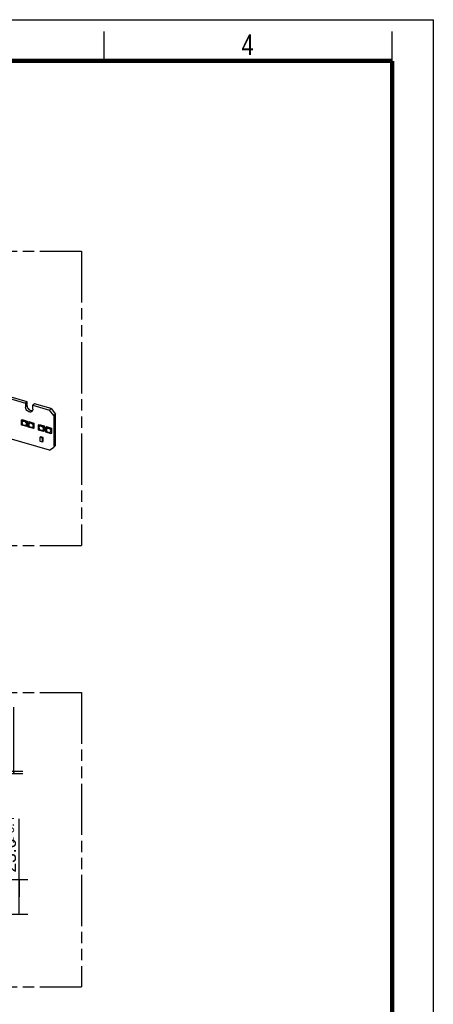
# Model space of a CAD drawing. Header units: millimetres. Extents: x 0 to 210, y 0 to 297.
# Tile 58 of 58: x 140 to 210, y 130 to 297. Entities that reach past the tile are written whole.
import ezdxf

# ---------------------------------------------------------------- set-up
doc = ezdxf.new("R2010")
doc.units = ezdxf.units.MM
doc.header["$LTSCALE"] = 19.36
doc.linetypes.add('PHANTOM', pattern=[0.8, 0.45, -0.05, 0.1, -0.05, 0.1, -0.05])
doc.layers.get('0').update_dxf_attribs({"linetype": 'CONTINUOUS'})
doc.layers.add('DEFAULT_3', color=7, linetype='PHANTOM')
doc.layers.add('Z_DIM_2D', color=7, linetype='CONTINUOUS')
doc.styles.add('TEXTSTYLE_2', font='txt', dxfattribs={"width": 0.75})
doc.styles.add('TEXTSTYLE_3', font='helveticaneueltw1g-ltcn.otf')
doc.styles.add('TEXTSTYLE_4', font='gdt', dxfattribs={"width": 0.7})
doc.dimstyles.new('DIMSTYLE_4', dxfattribs={"dimtxt": 2.1, "dimasz": 3.5, "dimexe": 1.5, "dimexo": 0, "dimgap": 0.525, "dimtad": 1, "dimdec": 3, "dimlfac": 4, "dimdsep": 46, "dimtxsty": 'TEXTSTYLE_3', "dimblk": '_FILLED', "dimblk1": '_FILLED', "dimblk2": '_FILLED', "dimcen": 0.09, "dimclrt": 5, "dimadec": 0, "dimazin": 0, "dimtol": 1, "dimtp": 0.4, "dimtm": 0.4, "dimtfac": 1, "dimtdec": 3, "dimtofl": 0, "dimtmove": 0, "dimatfit": 3, "dimldrblk": '_FILLED', "dimfxl": 0, "dimtolj": 1, "dimarcsym": 0})
doc.dimstyles.new('DIMSTYLE_5', dxfattribs={"dimtxt": 2.1, "dimasz": 3.5, "dimexe": 1.5, "dimexo": 0, "dimgap": 0.525, "dimtad": 1, "dimdec": 3, "dimlfac": 4, "dimdsep": 46, "dimtxsty": 'TEXTSTYLE_3', "dimblk": '_FILLED', "dimblk1": '_FILLED', "dimblk2": '_FILLED', "dimcen": 0.09, "dimclrt": 5, "dimadec": 0, "dimazin": 0, "dimtol": 1, "dimtp": 0.15, "dimtm": 0.15, "dimtfac": 1, "dimtdec": 3, "dimtofl": 0, "dimtmove": 0, "dimatfit": 3, "dimldrblk": '_FILLED', "dimfxl": 0, "dimtolj": 1, "dimarcsym": 0})

# ---------------------------------------------------------------- blocks, each defined once
blk = doc.blocks.new('*D9')
at = {"layer": 'Z_DIM_2D', "color": 2, "linetype": 'Continuous'}
for p, q in [((139.52, 147.95), (139.52, 161.23)), ((134.36, 150.9), (141.02, 150.9)), ((139.52, 150.9), (139.52, 147.95)), ((139.52, 145), (139.52, 147.95)), ((134.36, 145), (141.02, 145))]:
    blk.add_line(p, q, dxfattribs=at)
at = {"layer": 'Z_DIM_2D', "color": 5, "linetype": 'Continuous'}
for s, height, style, p in [('0.4', 1.47, 'TEXTSTYLE_3', (138.68, 158.76)), ('23.6', 2.1, 'TEXTSTYLE_3', (138.99, 152.11)), ('`', 1.47, 'TEXTSTYLE_4', (138.68, 157.05))]:
    blk.add_text(s, height=height, rotation=90, dxfattribs=dict(at, style=style)).set_placement(p)
blk = doc.blocks.new('_FILLED')
at = {"color": 0, "linetype": 'ByBlock'}
blk.add_solid([(0, 0), (-1, 0.125), (-1, -0.125)], dxfattribs=at)
blk = doc.blocks.new('_NONE')
blk = doc.blocks.new('*D11')
at = {"layer": 'Z_DIM_2D', "color": 2, "linetype": 'Continuous'}
for p, q in [((138.66, 169.1), (138.66, 180.18)), ((134.99, 169.31), (140.16, 169.31)), ((138.66, 169.31), (138.66, 169.1)), ((138.66, 168.9), (138.66, 169.1)), ((134.99, 168.9), (140.16, 168.9))]:
    blk.add_line(p, q, dxfattribs=at)
at = {"layer": 'Z_DIM_2D', "color": 5, "linetype": 'Continuous'}
for s, height, style, p in [('0.15', 1.47, 'TEXTSTYLE_3', (137.82, 176.72)), ('`', 1.47, 'TEXTSTYLE_4', (137.82, 175.01)), ('1.65', 2.1, 'TEXTSTYLE_3', (138.14, 170.07))]:
    blk.add_text(s, height=height, rotation=90, dxfattribs=dict(at, style=style)).set_placement(p)

msp = doc.modelspace()

# ---------------------------------------------------------------- linework, layer by layer
at = {"color": 2, "linetype": 'Continuous'}
for p, q in [((0, 297), (210, 297)), ((210, 0), (210, 297)), ((154, 290), (154, 295)), ((203, 290), (203, 295))]:
    msp.add_line(p, q, dxfattribs=at)
at = {"color": 7, "linetype": 'Continuous'}
for p, q in [((105.77493, 241.9157), (140.61767, 231.85747)), ((140.89267, 232.09563), (106.04993, 242.15386)), ((140.89267, 232.09563), (140.61767, 231.85747)), ((140.61767, 231.85747), (140.61767, 231.16466)), ((140.89267, 231.40281), (140.89267, 232.09563)), ((142.13396, 231.7373), (141.85896, 231.49914)), ((141.85896, 231.49914), (144.68795, 230.68248)), ((141.85896, 230.80633), (141.85896, 231.49914)), ((144.96295, 230.92064), (142.13396, 231.7373)), ((144.96295, 230.92064), (144.68795, 230.68248)), ((144.96295, 230.92064), (145.69906, 229.97203)), ((145.42356, 229.73344), (144.68745, 230.68205)), ((145.69906, 229.97203), (145.42406, 229.73387)), ((145.42406, 229.73387), (145.42406, 224.39344)), ((145.69906, 224.63159), (145.69906, 229.97203)), ((139.9536, 228.9752), (140.04026, 229.05025)), ((139.9536, 228.97549), (140.81962, 228.72549)), ((139.9536, 228.10918), (139.9536, 228.9752)), ((140.81962, 227.8589), (139.9536, 228.10889)), ((140.04026, 229.05025), (140.90628, 228.80026)), ((140.81962, 228.72549), (140.90628, 228.80054)), ((140.90628, 227.93395), (140.81962, 227.8589)), ((140.8199, 228.72512), (140.8199, 227.8591)), ((140.88169, 228.33105), (140.90657, 228.32386)), ((140.88174, 228.36009), (140.88208, 228.36619)), ((140.88174, 228.36009), (140.88174, 228.33122)), ((140.88208, 228.32572), (140.88174, 228.33122)), ((140.88912, 228.39045), (140.89175, 228.39523)), ((140.90657, 228.41046), (140.8984, 228.40339)), ((140.8984, 228.31679), (140.90657, 228.32386)), ((140.90657, 228.80017), (140.90657, 228.41046)), ((140.90657, 228.32386), (140.90657, 227.93416)), ((141.09078, 228.64692), (141.17745, 228.72198)), ((141.09078, 228.64721), (141.9568, 228.39721)), ((141.09078, 227.7809), (141.09078, 228.64692)), ((141.9568, 227.53062), (141.09078, 227.78062)), ((141.17745, 228.72198), (142.04347, 228.47198)), ((141.9568, 228.39721), (142.04347, 228.47227)), ((142.04347, 227.60567), (141.9568, 227.53062)), ((141.95709, 228.39684), (141.95709, 227.53082)), ((142.01887, 228.00277), (142.04375, 227.99559)), ((142.01892, 228.03181), (142.01926, 228.03791)), ((142.01892, 228.03181), (142.01892, 228.00295)), ((142.01924, 227.99763), (142.01892, 228.00295)), ((142.0263, 228.06218), (142.02894, 228.06696)), ((142.04375, 228.08219), (142.03559, 228.07512)), ((142.03559, 227.98851), (142.04375, 227.99559)), ((142.04375, 228.4719), (142.04375, 228.08219)), ((142.04375, 227.99559), (142.04375, 227.60588)), ((142.8306, 228.14468), (142.91727, 228.21973)), ((142.8306, 228.14497), (143.69662, 227.89497)), ((142.8306, 227.27866), (142.8306, 228.14468)), ((142.91727, 228.21973), (143.78329, 227.96974)), ((143.69662, 227.89497), (143.78329, 227.97002)), ((143.69691, 227.8946), (143.69691, 227.02858)), ((143.75874, 227.52957), (143.75909, 227.53567)), ((143.75874, 227.52957), (143.75874, 227.5007)), ((143.76612, 227.55993), (143.76876, 227.56471)), ((143.78358, 227.57994), (143.77541, 227.57287)), ((143.78358, 227.96965), (143.78358, 227.57994)), ((144.09561, 227.7795), (144.18227, 227.85456)), ((144.09561, 227.77979), (144.96162, 227.52979)), ((144.09561, 226.91349), (144.09561, 227.7795)), ((144.18227, 227.85456), (145.04829, 227.60456)), ((144.96162, 227.52979), (145.04829, 227.60485)), ((144.96191, 227.52942), (144.96191, 226.66341)), ((145.04858, 227.60448), (145.04858, 227.21477)), ((144.68795, 223.86982), (137.82412, 225.85124)), ((143.69662, 227.02838), (142.8306, 227.27837)), ((143.0482, 226.03393), (143.1652, 226.13525)), ((143.48121, 225.90893), (143.0482, 226.03393)), ((143.0482, 226.03393), (143.0482, 225.38441)), ((143.59821, 226.01025), (143.1652, 226.13525)), ((143.48121, 225.90893), (143.59821, 226.01025)), ((143.48121, 225.25941), (143.48121, 225.90893)), ((143.59821, 225.36074), (143.59821, 226.01025)), ((143.78329, 227.10343), (143.69662, 227.02838)), ((143.75869, 227.50053), (143.78358, 227.49334)), ((143.75909, 227.4952), (143.75874, 227.5007)), ((143.77541, 227.48627), (143.78358, 227.49334)), ((143.78358, 227.49334), (143.78358, 227.10364)), ((144.96162, 226.6632), (144.09561, 226.9132)), ((145.04829, 226.73826), (144.96162, 226.6632)), ((145.02369, 227.13535), (145.04858, 227.12817)), ((145.02374, 227.1644), (145.02409, 227.1705)), ((145.02374, 227.1644), (145.02374, 227.13553)), ((145.02406, 227.13021), (145.02374, 227.13553)), ((145.03113, 227.19476), (145.03376, 227.19954)), ((145.04858, 227.21477), (145.04041, 227.2077)), ((145.04041, 227.1211), (145.04858, 227.12817)), ((145.04858, 227.12817), (145.04858, 226.73846)), ((143.0482, 225.38441), (143.48121, 225.25941)), ((143.48121, 225.25941), (143.59821, 225.36074)), ((144.68745, 223.86939), (145.42356, 224.393)), ((145.69906, 224.63159), (145.42406, 224.39344))]:
    msp.add_line(p, q, dxfattribs=at)
at = {"color": 9, "linetype": 'Continuous'}
for p, q in [((140.89267, 231.40281), (140.61767, 231.16466)), ((140.8984, 228.31679), (140.88302, 228.32123)), ((142.03559, 227.98851), (142.02021, 227.99295)), ((143.77541, 227.48627), (143.76003, 227.49071)), ((145.04041, 227.1211), (145.02503, 227.12554))]:
    msp.add_line(p, q, dxfattribs=at)
at = {"color": 7, "linetype": 'Continuous', "const_width": 0.7}
for points in [[(7, 290), (203, 290)], [(203, 7), (203, 290)]]:
    msp.add_lwpolyline(points, dxfattribs=at)
at = {"color": 7, "linetype": 'Continuous'}
for centre, radius, start, end in [((140.26369, 228.55901), 0.24565, 121.2339622, 130.8754909), ((140.51031, 228.27435), 0.24436, 310.8932902, 313.4675544), ((140.74416, 228.64528), 0.02851, 310.9758855, 320.8119835), ((140.95113, 228.35871), 0.06945, 168.680896, 173.8152632), ((141.40087, 228.23073), 0.24565, 121.2339622, 130.8754909), ((141.6475, 227.94607), 0.24436, 310.8932902, 313.4675544), ((141.88134, 228.317), 0.02851, 310.9758855, 320.8119835), ((142.08831, 228.03043), 0.06945, 168.680896, 173.8152632), ((143.14069, 227.72849), 0.24565, 121.2339622, 130.8754909), ((143.62117, 227.81476), 0.02851, 310.9758855, 320.8119835), ((143.82814, 227.52819), 0.06945, 168.680896, 173.8152632), ((144.40569, 227.36332), 0.24565, 121.2339622, 130.8754909), ((143.38732, 227.44383), 0.24436, 310.8932902, 313.4675544), ((144.65232, 227.07865), 0.24436, 310.8932902, 313.4675544), ((144.88617, 227.44958), 0.02851, 310.9758855, 320.8119835), ((145.09314, 227.16301), 0.06945, 168.680896, 173.8152632)]:
    msp.add_arc(centre, radius, start, end, dxfattribs=at)
for points, knots in [([(141.70698, 230.44332), (141.66567, 230.40755), (141.56392, 230.35117), (141.38559, 230.32975), (141.19684, 230.36811), (140.94985, 230.49352), (140.70576, 230.75324), (140.61717, 231.03035), (140.61717, 231.16423)], [0, 0, 0, 0, 0.104877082, 0.216377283, 0.337973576, 0.469195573, 0.743060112, 1, 1, 1, 1]), ([(140.89267, 231.40281), (140.89267, 231.28877), (140.95766, 231.05129), (141.14464, 230.81095), (141.34209, 230.66947), (141.54536, 230.57971), (141.71652, 230.56756), (141.8161, 230.59447)], [0, 0, 0, 0, 0.248803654, 0.516479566, 0.648796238, 0.774951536, 1, 1, 1, 1]), ([(141.85846, 230.8059), (141.85846, 230.73616), (141.83583, 230.59994), (141.75564, 230.48546), (141.70698, 230.44332)], [0, 0, 0, 0, 0.520016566, 1, 1, 1, 1]), ([(140.38661, 228.04192), (140.33149, 228.05783), (140.22429, 228.11403), (140.0634, 228.27785), (140.00045, 228.45864), (140.01393, 228.56881)], [0, 0, 0, 0, 0.250742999, 0.514879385, 1, 1, 1, 1]), ([(140.01393, 228.56881), (140.01811, 228.60298), (140.03653, 228.66884), (140.0784, 228.72351), (140.10293, 228.74475)], [0, 0, 0, 0, 0.514836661, 1, 1, 1, 1]), ([(140.01967, 228.53377), (140.01938, 228.42805), (140.10658, 228.21442), (140.29088, 228.07917), (140.39494, 228.04913)], [0, 0, 0, 0, 0.493950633, 1, 1, 1, 1]), ([(140.08641, 228.7271), (140.06459, 228.70188), (140.02993, 228.63962), (140.01977, 228.56969), (140.01967, 228.53377)], [0, 0, 0, 0, 0.481401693, 1, 1, 1, 1]), ([(140.13631, 228.76905), (140.17113, 228.79017), (140.25636, 228.81604), (140.34347, 228.80492), (140.38661, 228.79247)], [0, 0, 0, 0, 0.475577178, 1, 1, 1, 1]), ([(140.38661, 228.79247), (140.46065, 228.77109), (140.60037, 228.68664), (140.71703, 228.52321), (140.76104, 228.37509), (140.76473, 228.26789), (140.73849, 228.17108), (140.70072, 228.11814), (140.67842, 228.097)], [0, 0, 0, 0, 0.262489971, 0.53466899, 0.664054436, 0.78433632, 0.89532677, 1, 1, 1, 1]), ([(140.67028, 228.08963), (140.63485, 228.05894), (140.53885, 228.01673), (140.43668, 228.02746), (140.38661, 228.04192)], [0, 0, 0, 0, 0.473520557, 1, 1, 1, 1]), ([(140.39494, 228.04913), (140.44319, 228.03521), (140.54131, 228.02432), (140.63468, 228.06181), (140.67017, 228.08986)], [0, 0, 0, 0, 0.526064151, 1, 1, 1, 1]), ([(140.73013, 228.61824), (140.72145, 228.62075), (140.70509, 228.63074), (140.68934, 228.65326), (140.68445, 228.67899), (140.69192, 228.69458), (140.6974, 228.69934)], [0, 0, 0, 0, 0.264869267, 0.538973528, 0.787175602, 1, 1, 1, 1]), ([(140.6974, 228.69934), (140.70209, 228.70341), (140.71068, 228.70672), (140.71916, 228.70666), (140.72142, 228.70647)], [0, 0, 0, 0, 0.732440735, 1, 1, 1, 1]), ([(140.76286, 228.62375), (140.76083, 228.62199), (140.75116, 228.61576), (140.73845, 228.61584), (140.73013, 228.61824)], [0, 0, 0, 0, 0.236539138, 1, 1, 1, 1]), ([(140.77256, 228.65791), (140.77311, 228.65505), (140.77428, 228.64454), (140.77113, 228.63323), (140.76626, 228.62726)], [0, 0, 0, 0, 0.273930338, 1, 1, 1, 1]), ([(140.88916, 228.31363), (140.88824, 228.3139), (140.88391, 228.31644), (140.88259, 228.32187), (140.88208, 228.32572)], [0, 0, 0, 0, 0.197583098, 1, 1, 1, 1]), ([(140.8984, 228.31679), (140.89764, 228.31613), (140.89505, 228.31413), (140.89138, 228.31299), (140.88916, 228.31363)], [0, 0, 0, 0, 0.303289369, 1, 1, 1, 1]), ([(141.52379, 227.71364), (141.46868, 227.72955), (141.36148, 227.78575), (141.20058, 227.94957), (141.13763, 228.13037), (141.15111, 228.24053)], [0, 0, 0, 0, 0.250742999, 0.514879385, 1, 1, 1, 1]), ([(141.15111, 228.24053), (141.15529, 228.27471), (141.17371, 228.34057), (141.21559, 228.39524), (141.24011, 228.41648)], [0, 0, 0, 0, 0.514836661, 1, 1, 1, 1]), ([(141.15686, 228.20549), (141.15657, 228.09977), (141.24376, 227.88614), (141.42807, 227.7509), (141.53212, 227.72086)], [0, 0, 0, 0, 0.493950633, 1, 1, 1, 1]), ([(141.22359, 228.39883), (141.20177, 228.37361), (141.16712, 228.31135), (141.15696, 228.24142), (141.15686, 228.20549)], [0, 0, 0, 0, 0.481401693, 1, 1, 1, 1]), ([(141.27349, 228.44078), (141.30831, 228.46189), (141.39354, 228.48776), (141.48065, 228.47664), (141.52379, 228.46419)], [0, 0, 0, 0, 0.475577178, 1, 1, 1, 1]), ([(141.52379, 228.46419), (141.59783, 228.44281), (141.73755, 228.35837), (141.85421, 228.19494), (141.89822, 228.04682), (141.90192, 227.93962), (141.87568, 227.8428), (141.83791, 227.78987), (141.8156, 227.76872)], [0, 0, 0, 0, 0.262489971, 0.53466899, 0.664054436, 0.78433632, 0.89532677, 1, 1, 1, 1]), ([(141.80747, 227.76135), (141.77204, 227.73067), (141.67604, 227.68845), (141.57386, 227.69919), (141.52379, 227.71364)], [0, 0, 0, 0, 0.473520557, 1, 1, 1, 1]), ([(141.53212, 227.72086), (141.58037, 227.70693), (141.67849, 227.69605), (141.77186, 227.73353), (141.80736, 227.76158)], [0, 0, 0, 0, 0.526064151, 1, 1, 1, 1]), ([(141.86731, 228.28997), (141.85863, 228.29247), (141.84227, 228.30246), (141.82652, 228.32499), (141.82164, 228.35071), (141.8291, 228.36631), (141.83458, 228.37106)], [0, 0, 0, 0, 0.264869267, 0.538973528, 0.787175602, 1, 1, 1, 1]), ([(141.83458, 228.37106), (141.83927, 228.37513), (141.84787, 228.37844), (141.85634, 228.37838), (141.8586, 228.37819)], [0, 0, 0, 0, 0.732440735, 1, 1, 1, 1]), ([(141.90004, 228.29547), (141.89801, 228.29372), (141.88835, 228.28748), (141.87563, 228.28757), (141.86731, 228.28997)], [0, 0, 0, 0, 0.236539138, 1, 1, 1, 1]), ([(141.90974, 228.32963), (141.91029, 228.32678), (141.91147, 228.31626), (141.90831, 228.30495), (141.90344, 228.29899)], [0, 0, 0, 0, 0.273930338, 1, 1, 1, 1]), ([(142.02634, 227.98536), (142.02542, 227.98563), (142.02104, 227.98821), (142.01973, 227.99373), (142.01924, 227.99763)], [0, 0, 0, 0, 0.196999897, 1, 1, 1, 1]), ([(142.03559, 227.98851), (142.03483, 227.98785), (142.03223, 227.98585), (142.02857, 227.98471), (142.02634, 227.98536)], [0, 0, 0, 0, 0.303289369, 1, 1, 1, 1]), ([(143.26361, 227.2114), (143.2085, 227.22731), (143.1013, 227.28351), (142.9404, 227.44733), (142.87746, 227.62812), (142.89093, 227.73829)], [0, 0, 0, 0, 0.250742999, 0.514879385, 1, 1, 1, 1]), ([(142.89093, 227.73829), (142.89511, 227.77246), (142.91353, 227.83832), (142.95541, 227.89299), (142.97994, 227.91423)], [0, 0, 0, 0, 0.514836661, 1, 1, 1, 1]), ([(142.89668, 227.70325), (142.89639, 227.59753), (142.98358, 227.3839), (143.16789, 227.24865), (143.27195, 227.21861)], [0, 0, 0, 0, 0.493950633, 1, 1, 1, 1]), ([(142.96341, 227.89658), (142.94159, 227.87136), (142.90694, 227.8091), (142.89678, 227.73917), (142.89668, 227.70325)], [0, 0, 0, 0, 0.481401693, 1, 1, 1, 1]), ([(143.01331, 227.93853), (143.04813, 227.95965), (143.13337, 227.98552), (143.22047, 227.9744), (143.26361, 227.96195)], [0, 0, 0, 0, 0.475577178, 1, 1, 1, 1]), ([(143.26361, 227.96195), (143.33766, 227.94057), (143.47737, 227.85612), (143.59403, 227.69269), (143.63804, 227.54457), (143.64174, 227.43737), (143.6155, 227.34056), (143.57773, 227.28762), (143.55543, 227.26648)], [0, 0, 0, 0, 0.262489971, 0.53466899, 0.664054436, 0.78433632, 0.89532677, 1, 1, 1, 1]), ([(143.60713, 227.78772), (143.59846, 227.79023), (143.58209, 227.80022), (143.56635, 227.82274), (143.56146, 227.84847), (143.56892, 227.86406), (143.5744, 227.86882)], [0, 0, 0, 0, 0.264869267, 0.538973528, 0.787175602, 1, 1, 1, 1]), ([(143.5744, 227.86882), (143.57909, 227.87289), (143.58769, 227.8762), (143.59616, 227.87614), (143.59842, 227.87595)], [0, 0, 0, 0, 0.732440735, 1, 1, 1, 1]), ([(143.63986, 227.79323), (143.63784, 227.79147), (143.62817, 227.78524), (143.61545, 227.78532), (143.60713, 227.78772)], [0, 0, 0, 0, 0.236539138, 1, 1, 1, 1]), ([(143.64956, 227.82739), (143.65011, 227.82453), (143.65129, 227.81402), (143.64813, 227.80271), (143.64327, 227.79674)], [0, 0, 0, 0, 0.273930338, 1, 1, 1, 1]), ([(144.15594, 227.37311), (144.16012, 227.40729), (144.17854, 227.47315), (144.22041, 227.52782), (144.24494, 227.54906)], [0, 0, 0, 0, 0.514836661, 1, 1, 1, 1]), ([(144.22842, 227.53141), (144.20659, 227.50619), (144.17194, 227.44393), (144.16178, 227.374), (144.16168, 227.33807)], [0, 0, 0, 0, 0.481401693, 1, 1, 1, 1]), ([(144.27832, 227.57336), (144.31314, 227.59447), (144.39837, 227.62034), (144.48547, 227.60922), (144.52862, 227.59677)], [0, 0, 0, 0, 0.475577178, 1, 1, 1, 1]), ([(144.52862, 227.59677), (144.60266, 227.5754), (144.74237, 227.49095), (144.85903, 227.32752), (144.90305, 227.1794), (144.90674, 227.0722), (144.8805, 226.97538), (144.84273, 226.92245), (144.82043, 226.90131)], [0, 0, 0, 0, 0.262489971, 0.53466899, 0.664054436, 0.78433632, 0.89532677, 1, 1, 1, 1]), ([(143.54729, 227.25911), (143.51186, 227.22842), (143.41586, 227.18621), (143.31368, 227.19694), (143.26361, 227.2114)], [0, 0, 0, 0, 0.473520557, 1, 1, 1, 1]), ([(143.27195, 227.21861), (143.32019, 227.20469), (143.41832, 227.1938), (143.51169, 227.23129), (143.54718, 227.25934)], [0, 0, 0, 0, 0.526064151, 1, 1, 1, 1]), ([(143.76616, 227.48311), (143.76525, 227.48338), (143.76092, 227.48592), (143.75959, 227.49135), (143.75909, 227.4952)], [0, 0, 0, 0, 0.197583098, 1, 1, 1, 1]), ([(143.77541, 227.48627), (143.77465, 227.48561), (143.77205, 227.48361), (143.76839, 227.48247), (143.76616, 227.48311)], [0, 0, 0, 0, 0.303289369, 1, 1, 1, 1]), ([(144.52862, 226.84622), (144.4735, 226.86213), (144.3663, 226.91833), (144.20541, 227.08216), (144.14246, 227.26295), (144.15594, 227.37311)], [0, 0, 0, 0, 0.250742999, 0.514879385, 1, 1, 1, 1]), ([(144.16168, 227.33807), (144.16139, 227.23235), (144.24858, 227.01872), (144.43289, 226.88348), (144.53695, 226.85344)], [0, 0, 0, 0, 0.493950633, 1, 1, 1, 1]), ([(144.81229, 226.89393), (144.77686, 226.86325), (144.68086, 226.82103), (144.57868, 226.83177), (144.52862, 226.84622)], [0, 0, 0, 0, 0.473520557, 1, 1, 1, 1]), ([(144.53695, 226.85344), (144.58519, 226.83951), (144.68332, 226.82863), (144.77669, 226.86611), (144.81218, 226.89416)], [0, 0, 0, 0, 0.526064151, 1, 1, 1, 1]), ([(144.87214, 227.42255), (144.86346, 227.42505), (144.84709, 227.43504), (144.83135, 227.45757), (144.82646, 227.48329), (144.83392, 227.49889), (144.8394, 227.50364)], [0, 0, 0, 0, 0.264869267, 0.538973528, 0.787175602, 1, 1, 1, 1]), ([(144.8394, 227.50364), (144.84409, 227.50771), (144.85269, 227.51102), (144.86116, 227.51096), (144.86343, 227.51077)], [0, 0, 0, 0, 0.732440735, 1, 1, 1, 1]), ([(144.90487, 227.42806), (144.90284, 227.4263), (144.89317, 227.42006), (144.88046, 227.42015), (144.87214, 227.42255)], [0, 0, 0, 0, 0.236539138, 1, 1, 1, 1]), ([(144.91457, 227.46221), (144.91511, 227.45936), (144.91629, 227.44884), (144.91314, 227.43754), (144.90827, 227.43157)], [0, 0, 0, 0, 0.273930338, 1, 1, 1, 1]), ([(145.03117, 227.11794), (145.03024, 227.11821), (145.02586, 227.12079), (145.02456, 227.12631), (145.02406, 227.13021)], [0, 0, 0, 0, 0.196999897, 1, 1, 1, 1]), ([(145.04041, 227.1211), (145.03965, 227.12044), (145.03706, 227.11843), (145.03339, 227.1173), (145.03117, 227.11794)], [0, 0, 0, 0, 0.303289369, 1, 1, 1, 1])]:
    msp.add_open_spline(points, degree=3, knots=knots, dxfattribs=at)
for points in [[(140.71329, 228.70642), (140.71151, 228.70026), (140.71147, 228.6935), (140.71263, 228.6872)], [(140.71263, 228.6872), (140.71375, 228.68111), (140.716, 228.67518), (140.71899, 228.66977)], [(140.71899, 228.66977), (140.72516, 228.65866), (140.73503, 228.64893), (140.74642, 228.6433)], [(140.72142, 228.70647), (140.72436, 228.70622), (140.72729, 228.70567), (140.73013, 228.70485)], [(140.73013, 228.70485), (140.75039, 228.699), (140.76859, 228.67862), (140.77256, 228.65791)], [(140.74642, 228.6433), (140.74921, 228.64192), (140.75213, 228.64076), (140.75513, 228.6399)], [(140.75513, 228.6399), (140.76048, 228.63835), (140.76624, 228.63772), (140.77177, 228.63842)], [(140.88303, 228.37234), (140.88427, 228.37859), (140.8863, 228.38474), (140.88912, 228.39045)], [(140.89175, 228.39523), (140.8936, 228.39822), (140.89575, 228.4011), (140.8984, 228.40339)], [(141.85047, 228.37814), (141.8487, 228.37198), (141.84865, 228.36522), (141.84981, 228.35892)], [(141.84981, 228.35892), (141.85093, 228.35284), (141.85318, 228.3469), (141.85618, 228.3415)], [(141.85618, 228.3415), (141.86234, 228.33039), (141.87221, 228.32065), (141.8836, 228.31502)], [(141.8586, 228.37819), (141.86154, 228.37795), (141.86447, 228.37739), (141.86731, 228.37657)], [(141.86731, 228.37657), (141.88758, 228.37072), (141.90577, 228.35035), (141.90974, 228.32963)], [(141.8836, 228.31502), (141.8864, 228.31364), (141.88932, 228.31248), (141.89231, 228.31162)], [(141.89231, 228.31162), (141.89766, 228.31007), (141.90343, 228.30944), (141.90895, 228.31014)], [(142.02021, 228.04406), (142.02146, 228.05031), (142.02349, 228.05646), (142.0263, 228.06218)], [(142.02894, 228.06696), (142.03078, 228.06994), (142.03293, 228.07282), (142.03559, 228.07512)], [(143.59029, 227.8759), (143.58852, 227.86974), (143.58847, 227.86298), (143.58963, 227.85668)], [(143.58963, 227.85668), (143.59075, 227.85059), (143.593, 227.84466), (143.596, 227.83925)], [(143.596, 227.83925), (143.60216, 227.82814), (143.61203, 227.81841), (143.62342, 227.81278)], [(143.59842, 227.87595), (143.60137, 227.8757), (143.6043, 227.87515), (143.60713, 227.87433)], [(143.60713, 227.87433), (143.6274, 227.86848), (143.64559, 227.8481), (143.64956, 227.82739)], [(143.62342, 227.81278), (143.62622, 227.8114), (143.62914, 227.81024), (143.63213, 227.80938)], [(143.63213, 227.80938), (143.63748, 227.80783), (143.64325, 227.8072), (143.64877, 227.8079)], [(143.76003, 227.54182), (143.76128, 227.54807), (143.76331, 227.55422), (143.76612, 227.55993)], [(143.76876, 227.56471), (143.7706, 227.5677), (143.77276, 227.57058), (143.77541, 227.57287)], [(144.8553, 227.51072), (144.85352, 227.50456), (144.85347, 227.49781), (144.85463, 227.4915)], [(144.85463, 227.4915), (144.85575, 227.48542), (144.858, 227.47949), (144.861, 227.47408)], [(144.861, 227.47408), (144.86716, 227.46297), (144.87703, 227.45324), (144.88842, 227.44761)], [(144.86343, 227.51077), (144.86637, 227.51053), (144.8693, 227.50997), (144.87214, 227.50915)], [(144.87214, 227.50915), (144.8924, 227.5033), (144.9106, 227.48293), (144.91457, 227.46221)], [(144.88842, 227.44761), (144.89122, 227.44623), (144.89414, 227.44507), (144.89713, 227.4442)], [(144.89713, 227.4442), (144.90248, 227.44266), (144.90825, 227.44202), (144.91377, 227.44272)], [(145.02503, 227.17665), (145.02628, 227.18289), (145.02831, 227.18905), (145.03113, 227.19476)], [(145.03376, 227.19954), (145.0356, 227.20252), (145.03776, 227.2054), (145.04041, 227.2077)]]:
    msp.add_open_spline(points, degree=3, dxfattribs=at)
at = {"layer": 'DEFAULT_3', "color": 91, "linetype": 'PHANTOM', "true_color": 0x80ff80}
for p, q in [((50.12864, 257.68), (150.12864, 257.68)), ((150.12864, 257.68), (150.12864, 207.68)), ((50.12864, 207.68), (150.12864, 207.68)), ((50.12864, 182.68), (150.12864, 182.68)), ((150.12864, 182.68), (150.12864, 132.68)), ((50.12864, 132.68), (150.12864, 132.68))]:
    msp.add_line(p, q, dxfattribs=at)

# ---------------------------------------------------------------- texts
at = {"color": 5, "linetype": 'Continuous', "style": 'TEXTSTYLE_2', "width": 0.785714}
msp.add_text('4', height=3.5, dxfattribs=at).set_placement((177.38314, 290.99105))

# ---------------------------------------------------------------- dimensions: what is measured, and where the dimension line sits
at = {"layer": 'Z_DIM_2D', "color": 2, "linetype": 'Continuous'}
for base, p1, p2, angle, dimstyle, picture, middle in [((138.66136, 169.30946), (134.99477, 168.89696), (134.99477, 169.30946), 90, 'DIMSTYLE_5', '*D11', (138.66136, 175.1237)), ((139.51883, 145.0013), (134.35727, 150.9013), (134.35727, 145.0013), 270, 'DIMSTYLE_4', '*D9', (139.51883, 156.66914))]:
    dim = msp.add_linear_dim(base=base, p1=p1, p2=p2, angle=angle, dimstyle=dimstyle, override={"dimblk1": 'NONE', "dimblk2": 'NONE', "dimsah": 1}, dxfattribs=at)
    dim.commit()
    dim.dimension.update_dxf_attribs({"geometry": picture, "text_midpoint": middle, "dimtype": 160})

doc.saveas('drawing.dxf')
